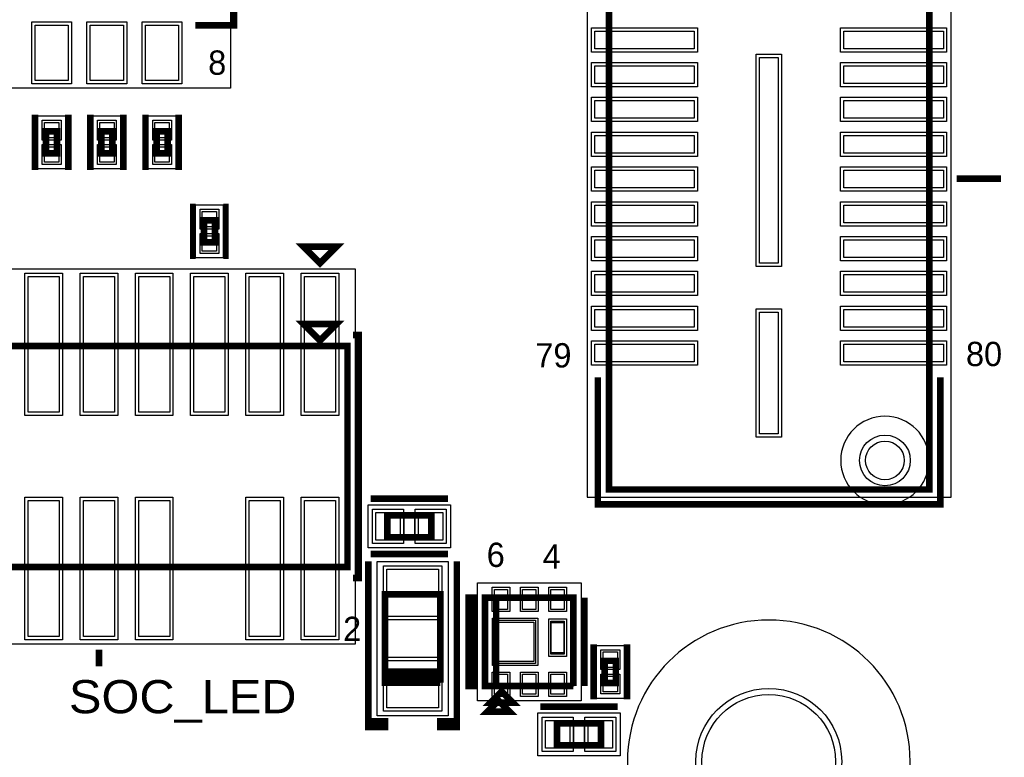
# Model space of a CAD drawing. Extents: x -10 to 137, y -32 to 198.
# Tile 46 of 83: x 100 to 122, y 92 to 109. Entities that reach past the tile are written whole.
import ezdxf

# ---------------------------------------------------------------- set-up
doc = ezdxf.new("R2010")
doc.units = 0
for name, color, linetype in [('BG_SILKSCREEN_TOP', 7, 'CONTINUOUS'), ('PG_ASSEMBLY_TOP', 120, 'CONTINUOUS'), ('PG_DFA_BOUND_TOP', 95, 'CONTINUOUS'), ('PG_PASTEMASK_TOP', 212, 'CONTINUOUS'), ('PG_PLACE_BOUND_TOP', 23, 'CONTINUOUS'), ('PG_SILKSCREEN_TOP', 7, 'CONTINUOUS'), ('PIN_PASTEMASK_TOP', 212, 'CONTINUOUS'), ('PIN_SOLDERMASK_TOP', 2, 'CONTINUOUS'), ('PIN_TOP', 3, 'CONTINUOUS'), ('RKO_ALL', 40, 'CONTINUOUS'), ('VKO_TOP', 243, 'CONTINUOUS')]:
    doc.layers.add(name, color=color, linetype=linetype)

msp = doc.modelspace()

# ---------------------------------------------------------------- linework, layer by layer
at = {"layer": 'PG_ASSEMBLY_TOP', "const_width": 0.1524}
for points in [[(113.162334, 139.48918), (113.162334, 98.01098), (120.528334, 98.01098), (120.528334, 139.48918), (113.162334, 139.48918)], [(100.221034, 106.248962), (100.221034, 105.740962), (100.475034, 105.740962), (100.475034, 106.248962), (100.221034, 106.248962)], [(101.491034, 106.248962), (101.491034, 105.740962), (101.745034, 105.740962), (101.745034, 106.248962), (101.491034, 106.248962)], [(102.761034, 106.248962), (102.761034, 105.740962), (103.015034, 105.740962), (103.015034, 106.248962), (102.761034, 106.248962)], [(104.104186, 103.692198), (104.104186, 104.200198), (103.850186, 104.200198), (103.850186, 103.692198), (104.104186, 103.692198)], [(106.517186, 101.43871), (106.898186, 101.81971), (106.136186, 101.81971), (106.517186, 101.43871)], [(107.152186, 101.31171), (94.452186, 101.31171), (94.452186, 96.23171), (107.152186, 96.23171), (107.152186, 101.31171)], [(109.083094, 97.42043), (108.067094, 97.42043), (108.067094, 96.91243), (109.083094, 96.91243), (109.083094, 97.42043)], [(109.285278, 93.56725), (109.285278, 95.59925), (108.015278, 95.59925), (108.015278, 93.69425)], [(112.348264, 93.49232), (112.348264, 95.52432), (110.316264, 95.52432), (110.316264, 93.49232), (110.570264, 93.49232), (110.570264, 95.52432)], [(110.570264, 95.52432), (110.570264, 93.49232), (112.348264, 93.49232)], [(113.0681, 94.071694), (113.0681, 93.563694), (113.3221, 93.563694), (113.3221, 94.071694), (113.0681, 94.071694)], [(108.015278, 93.69425), (108.015278, 93.82125), (109.285278, 93.82125), (109.285278, 93.69425), (108.015278, 93.69425), (108.015278, 93.56725), (109.285278, 93.56725)], [(110.697264, 93.36532), (110.443264, 93.11132), (110.951264, 93.11132), (110.697264, 93.36532)], [(112.98301, 92.634054), (111.96701, 92.634054), (111.96701, 92.126054), (112.98301, 92.126054), (112.98301, 92.634054)]]:
    msp.add_lwpolyline(points, dxfattribs=at)
at = {"layer": 'PG_DFA_BOUND_TOP'}
for points in [[(121.031, 139.66698), (112.659414, 139.66698), (112.659414, 97.83318), (121.031, 97.83318)], [(92.423234, 116.48567), (104.462834, 116.48567), (104.462834, 107.24007), (92.423234, 107.24007)], [(100.030534, 106.60507), (100.665534, 106.60507), (100.665534, 105.384854), (100.030534, 105.384854)], [(101.300534, 106.60507), (101.935534, 106.60507), (101.935534, 105.384854), (101.300534, 105.384854)], [(102.570534, 106.60507), (103.205534, 106.60507), (103.205534, 105.384854), (102.570534, 105.384854)], [(104.294686, 104.556306), (104.294686, 103.33609), (103.659686, 103.33609), (103.659686, 104.556306)], [(107.329986, 103.089202), (107.329986, 94.454218), (94.274386, 94.454218), (94.274386, 103.089202)], [(109.52226, 97.66173), (109.52226, 96.67113), (107.627928, 96.67113), (107.627928, 97.66173)], [(109.463078, 92.809314), (107.837478, 92.809314), (107.837478, 96.357186), (109.463078, 96.357186)], [(112.526064, 93.152214), (110.138464, 93.152214), (110.138464, 95.864426), (112.526064, 95.864426)], [(112.8776, 94.427802), (113.5126, 94.427802), (113.5126, 93.207586), (112.8776, 93.207586)], [(113.422176, 92.875354), (113.422176, 91.884754), (111.527844, 91.884754), (111.527844, 92.875354)]]:
    msp.add_lwpolyline(points, close=True, dxfattribs=at)
at = {"layer": 'PG_PASTEMASK_TOP'}
for points in [[(111.437166, 94.058232), (110.577376, 94.058232), (110.577376, 94.958408), (111.437166, 94.958408)], [(112.127284, 94.253304), (111.837216, 94.253304), (111.837216, 94.953328), (112.127284, 94.953328)]]:
    msp.add_lwpolyline(points, close=True, dxfattribs=at)
at = {"layer": 'PG_PLACE_BOUND_TOP'}
for points in [[(113.162334, 139.48918), (120.528334, 139.48918), (120.528334, 98.01098), (113.162334, 98.01098)], [(100.221034, 106.248962), (100.475034, 106.248962), (100.475034, 105.740962), (100.221034, 105.740962)], [(101.491034, 106.248962), (101.745034, 106.248962), (101.745034, 105.740962), (101.491034, 105.740962)], [(102.761034, 106.248962), (103.015034, 106.248962), (103.015034, 105.740962), (102.761034, 105.740962)], [(104.104186, 104.200198), (104.104186, 103.692198), (103.850186, 103.692198), (103.850186, 104.200198)], [(107.152186, 101.31171), (107.152186, 96.23171), (94.452186, 96.23171), (94.452186, 101.31171)], [(109.083094, 97.42043), (108.067094, 97.42043), (108.067094, 96.91243), (109.083094, 96.91243)], [(108.015278, 93.56725), (109.285278, 93.56725), (109.285278, 95.59925), (108.015278, 95.59925)], [(112.348264, 93.49232), (110.316264, 93.49232), (110.316264, 95.52432), (112.348264, 95.52432)], [(113.0681, 94.071694), (113.0681, 93.563694), (113.3221, 93.563694), (113.3221, 94.071694)], [(112.98301, 92.634054), (111.96701, 92.634054), (111.96701, 92.126054), (112.98301, 92.126054)]]:
    msp.add_lwpolyline(points, close=True, dxfattribs=at)
at = {"layer": 'PG_SILKSCREEN_TOP'}
for points, const_width in [([(103.650034, 115.03787), (104.539034, 115.03787), (104.539034, 108.68787), (103.650034, 108.68787)], 0.1524), ([(99.967034, 106.629962), (99.967034, 105.359962)], 0.1524), ([(100.729034, 106.629962), (100.729034, 105.359962)], 0.1524), ([(101.237034, 106.629962), (101.237034, 105.359962)], 0.1524), ([(101.999034, 106.629962), (101.999034, 105.359962)], 0.1524), ([(102.507034, 106.629962), (102.507034, 105.359962)], 0.1524), ([(103.269034, 106.629962), (103.269034, 105.359962)], 0.1524), ([(121.163334, 105.16108), (122.179334, 105.16108)], 0.1524), ([(103.596186, 103.311198), (103.596186, 104.581198)], 0.127), ([(104.358186, 103.311198), (104.358186, 104.581198)], 0.127), ([(106.517186, 103.21671), (106.898186, 103.59771), (106.136186, 103.59771), (106.517186, 103.21671)], 0.1524), ([(107.279186, 101.56571), (107.406186, 101.56571), (107.406186, 95.97771), (107.279186, 95.97771)], 0.1524), ([(112.908334, 100.58908), (112.908334, 97.66808), (120.782334, 97.66808), (120.782334, 100.58908)], 0.1524), ([(109.464094, 97.80143), (107.686094, 97.80143)], 0.1524), ([(109.464094, 96.53143), (107.686094, 96.53143)], 0.1524), ([(108.015278, 92.55125), (107.634278, 92.55125), (107.634278, 92.67825), (108.015278, 92.67825), (108.015278, 92.55125), (107.634278, 92.55125), (107.634278, 96.36125)], 0.1524), ([(109.285278, 92.55125), (109.666278, 92.55125), (109.666278, 92.67825), (109.285278, 92.67825), (109.285278, 92.55125), (109.666278, 92.55125), (109.666278, 96.36125)], 0.1524), ([(110.062264, 93.49232), (109.935264, 93.49232), (109.935264, 95.52432), (110.062264, 95.52432), (110.062264, 93.49232)], 0.1524), ([(112.602264, 93.49232), (112.602264, 95.52432)], 0.1524), ([(112.8141, 94.452694), (112.8141, 93.182694)], 0.1524), ([(113.5761, 94.452694), (113.5761, 93.182694)], 0.1524), ([(101.437186, 94.32671), (101.437186, 93.94571)], 0.1524), ([(110.626144, 93.155008), (110.372144, 92.901008), (110.880144, 92.901008), (110.626144, 93.155008)], 0.1524), ([(113.36401, 93.015054), (111.58601, 93.015054)], 0.1524)]:
    msp.add_lwpolyline(points, dxfattribs=dict(at, const_width=const_width))
at = {"layer": 'PIN_PASTEMASK_TOP'}
for points in [[(99.967034, 107.41787), (99.967034, 108.68787), (100.729034, 108.68787), (100.729034, 107.41787)], [(101.237034, 107.41787), (101.237034, 108.68787), (101.999034, 108.68787), (101.999034, 107.41787)], [(102.507034, 107.41787), (102.507034, 108.68787), (103.269034, 108.68787), (103.269034, 107.41787)], [(112.837214, 108.55325), (115.123214, 108.55325), (115.123214, 108.14685), (112.837214, 108.14685)], [(118.567454, 108.55325), (120.853454, 108.55325), (120.853454, 108.14685), (118.567454, 108.14685)], [(116.624354, 103.21798), (116.624354, 107.94238), (117.056154, 107.94238), (117.056154, 103.21798)], [(112.837214, 107.753404), (115.123214, 107.753404), (115.123214, 107.347004), (112.837214, 107.347004)], [(118.567454, 107.753404), (120.853454, 107.753404), (120.853454, 107.347004), (118.567454, 107.347004)], [(112.837214, 106.953304), (115.123214, 106.953304), (115.123214, 106.546904), (112.837214, 106.546904)], [(118.567454, 106.953304), (120.853454, 106.953304), (120.853454, 106.546904), (118.567454, 106.546904)], [(100.182934, 106.45267), (100.513134, 106.45267), (100.513134, 106.09707), (100.182934, 106.09707)], [(101.452934, 106.45267), (101.783134, 106.45267), (101.783134, 106.09707), (101.452934, 106.09707)], [(102.722934, 106.45267), (103.053134, 106.45267), (103.053134, 106.09707), (102.722934, 106.09707)], [(112.837214, 106.153204), (115.123214, 106.153204), (115.123214, 105.746804), (112.837214, 105.746804)], [(118.567454, 106.153204), (120.853454, 106.153204), (120.853454, 105.746804), (118.567454, 105.746804)], [(100.182934, 105.892854), (100.513134, 105.892854), (100.513134, 105.537254), (100.182934, 105.537254)], [(101.452934, 105.892854), (101.783134, 105.892854), (101.783134, 105.537254), (101.452934, 105.537254)], [(102.722934, 105.892854), (103.053134, 105.892854), (103.053134, 105.537254), (102.722934, 105.537254)], [(112.837214, 105.353358), (115.123214, 105.353358), (115.123214, 104.946958), (112.837214, 104.946958)], [(118.567454, 105.353358), (120.853454, 105.353358), (120.853454, 104.946958), (118.567454, 104.946958)], [(104.142286, 104.048306), (103.812086, 104.048306), (103.812086, 104.403906), (104.142286, 104.403906)], [(112.837214, 104.553258), (115.123214, 104.553258), (115.123214, 104.146858), (112.837214, 104.146858)], [(118.567454, 104.553258), (120.853454, 104.553258), (120.853454, 104.146858), (118.567454, 104.146858)], [(104.142286, 103.48849), (103.812086, 103.48849), (103.812086, 103.84409), (104.142286, 103.84409)], [(112.837214, 103.753412), (115.123214, 103.753412), (115.123214, 103.347012), (112.837214, 103.347012)], [(118.567454, 103.753412), (120.853454, 103.753412), (120.853454, 103.347012), (118.567454, 103.347012)], [(100.522786, 102.911402), (100.522786, 99.787202), (99.811586, 99.787202), (99.811586, 102.911402)], [(101.792786, 102.911402), (101.792786, 99.787202), (101.081586, 99.787202), (101.081586, 102.911402)], [(103.062786, 102.911402), (103.062786, 99.787202), (102.351586, 99.787202), (102.351586, 102.911402)], [(104.332786, 102.911402), (104.332786, 99.787202), (103.621586, 99.787202), (103.621586, 102.911402)], [(105.602786, 102.911402), (105.602786, 99.787202), (104.891586, 99.787202), (104.891586, 102.911402)], [(106.872786, 102.911402), (106.872786, 99.787202), (106.161586, 99.787202), (106.161586, 102.911402)], [(112.837214, 102.953312), (115.123214, 102.953312), (115.123214, 102.546912), (112.837214, 102.546912)], [(118.567454, 102.953312), (120.853454, 102.953312), (120.853454, 102.546912), (118.567454, 102.546912)], [(112.837214, 102.153212), (115.123214, 102.153212), (115.123214, 101.746812), (112.837214, 101.746812)], [(118.567454, 102.153212), (120.853454, 102.153212), (120.853454, 101.746812), (118.567454, 101.746812)], [(116.624354, 99.293172), (116.624354, 102.087172), (117.056154, 102.087172), (117.056154, 99.293172)], [(112.837214, 101.353366), (115.123214, 101.353366), (115.123214, 100.946966), (112.837214, 100.946966)], [(118.567454, 101.353366), (120.853454, 101.353366), (120.853454, 100.946966), (118.567454, 100.946966)], [(100.522786, 97.756218), (100.522786, 94.632018), (99.811586, 94.632018), (99.811586, 97.756218)], [(101.792786, 97.756218), (101.792786, 94.632018), (101.081586, 94.632018), (101.081586, 97.756218)], [(103.062786, 97.756218), (103.062786, 94.632018), (102.351586, 94.632018), (102.351586, 97.756218)], [(105.602786, 97.756218), (105.602786, 94.632018), (104.891586, 94.632018), (104.891586, 97.756218)], [(106.872786, 97.756218), (106.872786, 94.632018), (106.161586, 94.632018), (106.161586, 97.756218)], [(108.364528, 97.48393), (108.364528, 96.84893), (107.805728, 96.84893), (107.805728, 97.48393)], [(109.34446, 97.48393), (109.34446, 96.84893), (108.78566, 96.84893), (108.78566, 97.48393)], [(109.247178, 96.179386), (109.247178, 95.087186), (108.053378, 95.087186), (108.053378, 96.179386)], [(110.834678, 95.254826), (110.529878, 95.254826), (110.529878, 95.712026), (110.834678, 95.712026)], [(111.484664, 95.254826), (111.179864, 95.254826), (111.179864, 95.712026), (111.484664, 95.712026)], [(112.13465, 95.254826), (111.82985, 95.254826), (111.82985, 95.712026), (112.13465, 95.712026)], [(113.03, 94.275402), (113.3602, 94.275402), (113.3602, 93.919802), (113.03, 93.919802)], [(109.247178, 94.079314), (109.247178, 92.987114), (108.053378, 92.987114), (108.053378, 94.079314)], [(110.834678, 93.304614), (110.529878, 93.304614), (110.529878, 93.761814), (110.834678, 93.761814)], [(111.484664, 93.304614), (111.179864, 93.304614), (111.179864, 93.761814), (111.484664, 93.761814)], [(112.13465, 93.304614), (111.82985, 93.304614), (111.82985, 93.761814), (112.13465, 93.761814)], [(113.03, 93.715586), (113.3602, 93.715586), (113.3602, 93.359986), (113.03, 93.359986)], [(112.264444, 92.697554), (112.264444, 92.062554), (111.705644, 92.062554), (111.705644, 92.697554)], [(113.244376, 92.697554), (113.244376, 92.062554), (112.685576, 92.062554), (112.685576, 92.697554)]]:
    msp.add_lwpolyline(points, close=True, dxfattribs=at)
at = {"layer": 'PIN_SOLDERMASK_TOP'}
for points in [[(99.890834, 107.34167), (99.890834, 108.76407), (100.805234, 108.76407), (100.805234, 107.34167)], [(101.160834, 107.34167), (101.160834, 108.76407), (102.075234, 108.76407), (102.075234, 107.34167)], [(102.430834, 107.34167), (102.430834, 108.76407), (103.345234, 108.76407), (103.345234, 107.34167)], [(112.761014, 108.62945), (115.199414, 108.62945), (115.199414, 108.07065), (112.761014, 108.07065)], [(118.491254, 108.62945), (120.929654, 108.62945), (120.929654, 108.07065), (118.491254, 108.07065)], [(116.548154, 103.14178), (116.548154, 108.01858), (117.132354, 108.01858), (117.132354, 103.14178)], [(112.761014, 107.829604), (115.199414, 107.829604), (115.199414, 107.270804), (112.761014, 107.270804)], [(118.491254, 107.829604), (120.929654, 107.829604), (120.929654, 107.270804), (118.491254, 107.270804)], [(112.761014, 107.029504), (115.199414, 107.029504), (115.199414, 106.470704), (112.761014, 106.470704)], [(118.491254, 107.029504), (120.929654, 107.029504), (120.929654, 106.470704), (118.491254, 106.470704)], [(100.132134, 106.50347), (100.563934, 106.50347), (100.563934, 106.04627), (100.132134, 106.04627)], [(101.402134, 106.50347), (101.833934, 106.50347), (101.833934, 106.04627), (101.402134, 106.04627)], [(102.672134, 106.50347), (103.103934, 106.50347), (103.103934, 106.04627), (102.672134, 106.04627)], [(112.761014, 106.229404), (115.199414, 106.229404), (115.199414, 105.670604), (112.761014, 105.670604)], [(118.491254, 106.229404), (120.929654, 106.229404), (120.929654, 105.670604), (118.491254, 105.670604)], [(100.132134, 105.943654), (100.563934, 105.943654), (100.563934, 105.486454), (100.132134, 105.486454)], [(101.402134, 105.943654), (101.833934, 105.943654), (101.833934, 105.486454), (101.402134, 105.486454)], [(102.672134, 105.943654), (103.103934, 105.943654), (103.103934, 105.486454), (102.672134, 105.486454)], [(112.761014, 105.429558), (115.199414, 105.429558), (115.199414, 104.870758), (112.761014, 104.870758)], [(118.491254, 105.429558), (120.929654, 105.429558), (120.929654, 104.870758), (118.491254, 104.870758)], [(112.761014, 104.629458), (115.199414, 104.629458), (115.199414, 104.070658), (112.761014, 104.070658)], [(118.491254, 104.629458), (120.929654, 104.629458), (120.929654, 104.070658), (118.491254, 104.070658)], [(104.193086, 103.997506), (103.761286, 103.997506), (103.761286, 104.454706), (104.193086, 104.454706)], [(104.193086, 103.43769), (103.761286, 103.43769), (103.761286, 103.89489), (104.193086, 103.89489)], [(112.761014, 103.829612), (115.199414, 103.829612), (115.199414, 103.270812), (112.761014, 103.270812)], [(118.491254, 103.829612), (120.929654, 103.829612), (120.929654, 103.270812), (118.491254, 103.270812)], [(112.761014, 103.029512), (115.199414, 103.029512), (115.199414, 102.470712), (112.761014, 102.470712)], [(118.491254, 103.029512), (120.929654, 103.029512), (120.929654, 102.470712), (118.491254, 102.470712)], [(100.598986, 102.987602), (100.598986, 99.711002), (99.735386, 99.711002), (99.735386, 102.987602)], [(101.868986, 102.987602), (101.868986, 99.711002), (101.005386, 99.711002), (101.005386, 102.987602)], [(103.138986, 102.987602), (103.138986, 99.711002), (102.275386, 99.711002), (102.275386, 102.987602)], [(104.408986, 102.987602), (104.408986, 99.711002), (103.545386, 99.711002), (103.545386, 102.987602)], [(105.678986, 102.987602), (105.678986, 99.711002), (104.815386, 99.711002), (104.815386, 102.987602)], [(106.948986, 102.987602), (106.948986, 99.711002), (106.085386, 99.711002), (106.085386, 102.987602)], [(112.761014, 102.229412), (115.199414, 102.229412), (115.199414, 101.670612), (112.761014, 101.670612)], [(116.548154, 99.216972), (116.548154, 102.163372), (117.132354, 102.163372), (117.132354, 99.216972)], [(118.491254, 102.229412), (120.929654, 102.229412), (120.929654, 101.670612), (118.491254, 101.670612)], [(112.761014, 101.429566), (115.199414, 101.429566), (115.199414, 100.870766), (112.761014, 100.870766)], [(118.491254, 101.429566), (120.929654, 101.429566), (120.929654, 100.870766), (118.491254, 100.870766)], [(100.598986, 97.832418), (100.598986, 94.555818), (99.735386, 94.555818), (99.735386, 97.832418)], [(101.868986, 97.832418), (101.868986, 94.555818), (101.005386, 94.555818), (101.005386, 97.832418)], [(103.138986, 97.832418), (103.138986, 94.555818), (102.275386, 94.555818), (102.275386, 97.832418)], [(105.678986, 97.832418), (105.678986, 94.555818), (104.815386, 94.555818), (104.815386, 97.832418)], [(106.948986, 97.832418), (106.948986, 94.555818), (106.085386, 94.555818), (106.085386, 97.832418)], [(108.440728, 97.56013), (108.440728, 96.77273), (107.729528, 96.77273), (107.729528, 97.56013)], [(109.42066, 97.56013), (109.42066, 96.77273), (108.70946, 96.77273), (108.70946, 97.56013)], [(109.323378, 96.255586), (109.323378, 95.010986), (107.977178, 95.010986), (107.977178, 96.255586)], [(110.885478, 95.204026), (110.479078, 95.204026), (110.479078, 95.762826), (110.885478, 95.762826)], [(111.535464, 95.204026), (111.129064, 95.204026), (111.129064, 95.762826), (111.535464, 95.762826)], [(112.18545, 95.204026), (111.77905, 95.204026), (111.77905, 95.762826), (112.18545, 95.762826)], [(111.527844, 93.96222), (110.486444, 93.96222), (110.486444, 95.05442), (111.527844, 95.05442)], [(112.18545, 94.171516), (111.77905, 94.171516), (111.77905, 95.035116), (112.18545, 95.035116)], [(112.9792, 94.326202), (113.411, 94.326202), (113.411, 93.869002), (112.9792, 93.869002)], [(109.323378, 94.155514), (109.323378, 92.910914), (107.977178, 92.910914), (107.977178, 94.155514)], [(110.885478, 93.253814), (110.479078, 93.253814), (110.479078, 93.812614), (110.885478, 93.812614)], [(111.535464, 93.253814), (111.129064, 93.253814), (111.129064, 93.812614), (111.535464, 93.812614)], [(112.18545, 93.253814), (111.77905, 93.253814), (111.77905, 93.812614), (112.18545, 93.812614)], [(112.9792, 93.766386), (113.411, 93.766386), (113.411, 93.309186), (112.9792, 93.309186)], [(112.340644, 92.773754), (112.340644, 91.986354), (111.629444, 91.986354), (111.629444, 92.773754)], [(113.320576, 92.773754), (113.320576, 91.986354), (112.609376, 91.986354), (112.609376, 92.773754)]]:
    msp.add_lwpolyline(points, close=True, dxfattribs=at)
for centre, radius in [((119.510302, 98.680016), 0.5842), ((116.84, 91.760294), 1.6764)]:
    msp.add_circle(centre, radius, dxfattribs=at)
at = {"layer": 'PIN_TOP'}
for points in [[(99.967034, 107.41787), (99.967034, 108.68787), (100.729034, 108.68787), (100.729034, 107.41787)], [(101.237034, 107.41787), (101.237034, 108.68787), (101.999034, 108.68787), (101.999034, 107.41787)], [(102.507034, 107.41787), (102.507034, 108.68787), (103.269034, 108.68787), (103.269034, 107.41787)], [(112.837214, 108.55325), (115.123214, 108.55325), (115.123214, 108.14685), (112.837214, 108.14685)], [(118.567454, 108.55325), (120.853454, 108.55325), (120.853454, 108.14685), (118.567454, 108.14685)], [(116.624354, 103.21798), (116.624354, 107.94238), (117.056154, 107.94238), (117.056154, 103.21798)], [(112.837214, 107.753404), (115.123214, 107.753404), (115.123214, 107.347004), (112.837214, 107.347004)], [(118.567454, 107.753404), (120.853454, 107.753404), (120.853454, 107.347004), (118.567454, 107.347004)], [(112.837214, 106.953304), (115.123214, 106.953304), (115.123214, 106.546904), (112.837214, 106.546904)], [(118.567454, 106.953304), (120.853454, 106.953304), (120.853454, 106.546904), (118.567454, 106.546904)], [(100.182934, 106.45267), (100.513134, 106.45267), (100.513134, 106.09707), (100.182934, 106.09707)], [(101.452934, 106.45267), (101.783134, 106.45267), (101.783134, 106.09707), (101.452934, 106.09707)], [(102.722934, 106.45267), (103.053134, 106.45267), (103.053134, 106.09707), (102.722934, 106.09707)], [(112.837214, 106.153204), (115.123214, 106.153204), (115.123214, 105.746804), (112.837214, 105.746804)], [(118.567454, 106.153204), (120.853454, 106.153204), (120.853454, 105.746804), (118.567454, 105.746804)], [(100.182934, 105.892854), (100.513134, 105.892854), (100.513134, 105.537254), (100.182934, 105.537254)], [(101.452934, 105.892854), (101.783134, 105.892854), (101.783134, 105.537254), (101.452934, 105.537254)], [(102.722934, 105.892854), (103.053134, 105.892854), (103.053134, 105.537254), (102.722934, 105.537254)], [(112.837214, 105.353358), (115.123214, 105.353358), (115.123214, 104.946958), (112.837214, 104.946958)], [(118.567454, 105.353358), (120.853454, 105.353358), (120.853454, 104.946958), (118.567454, 104.946958)], [(104.142286, 104.048306), (103.812086, 104.048306), (103.812086, 104.403906), (104.142286, 104.403906)], [(112.837214, 104.553258), (115.123214, 104.553258), (115.123214, 104.146858), (112.837214, 104.146858)], [(118.567454, 104.553258), (120.853454, 104.553258), (120.853454, 104.146858), (118.567454, 104.146858)], [(104.142286, 103.48849), (103.812086, 103.48849), (103.812086, 103.84409), (104.142286, 103.84409)], [(112.837214, 103.753412), (115.123214, 103.753412), (115.123214, 103.347012), (112.837214, 103.347012)], [(118.567454, 103.753412), (120.853454, 103.753412), (120.853454, 103.347012), (118.567454, 103.347012)], [(100.522786, 102.911402), (100.522786, 99.787202), (99.811586, 99.787202), (99.811586, 102.911402)], [(101.792786, 102.911402), (101.792786, 99.787202), (101.081586, 99.787202), (101.081586, 102.911402)], [(103.062786, 102.911402), (103.062786, 99.787202), (102.351586, 99.787202), (102.351586, 102.911402)], [(104.332786, 102.911402), (104.332786, 99.787202), (103.621586, 99.787202), (103.621586, 102.911402)], [(105.602786, 102.911402), (105.602786, 99.787202), (104.891586, 99.787202), (104.891586, 102.911402)], [(106.872786, 102.911402), (106.872786, 99.787202), (106.161586, 99.787202), (106.161586, 102.911402)], [(112.837214, 102.953312), (115.123214, 102.953312), (115.123214, 102.546912), (112.837214, 102.546912)], [(118.567454, 102.953312), (120.853454, 102.953312), (120.853454, 102.546912), (118.567454, 102.546912)], [(112.837214, 102.153212), (115.123214, 102.153212), (115.123214, 101.746812), (112.837214, 101.746812)], [(118.567454, 102.153212), (120.853454, 102.153212), (120.853454, 101.746812), (118.567454, 101.746812)], [(116.624354, 99.293172), (116.624354, 102.087172), (117.056154, 102.087172), (117.056154, 99.293172)], [(112.837214, 101.353366), (115.123214, 101.353366), (115.123214, 100.946966), (112.837214, 100.946966)], [(118.567454, 101.353366), (120.853454, 101.353366), (120.853454, 100.946966), (118.567454, 100.946966)], [(100.522786, 97.756218), (100.522786, 94.632018), (99.811586, 94.632018), (99.811586, 97.756218)], [(101.792786, 97.756218), (101.792786, 94.632018), (101.081586, 94.632018), (101.081586, 97.756218)], [(103.062786, 97.756218), (103.062786, 94.632018), (102.351586, 94.632018), (102.351586, 97.756218)], [(105.602786, 97.756218), (105.602786, 94.632018), (104.891586, 94.632018), (104.891586, 97.756218)], [(106.872786, 97.756218), (106.872786, 94.632018), (106.161586, 94.632018), (106.161586, 97.756218)], [(108.364528, 97.48393), (108.364528, 96.84893), (107.805728, 96.84893), (107.805728, 97.48393)], [(109.34446, 97.48393), (109.34446, 96.84893), (108.78566, 96.84893), (108.78566, 97.48393)], [(109.247178, 96.179386), (109.247178, 95.087186), (108.053378, 95.087186), (108.053378, 96.179386)], [(110.834678, 95.254826), (110.529878, 95.254826), (110.529878, 95.712026), (110.834678, 95.712026)], [(111.484664, 95.254826), (111.179864, 95.254826), (111.179864, 95.712026), (111.484664, 95.712026)], [(112.13465, 95.254826), (111.82985, 95.254826), (111.82985, 95.712026), (112.13465, 95.712026)], [(111.477044, 94.01302), (110.537244, 94.01302), (110.537244, 95.00362), (111.477044, 95.00362)], [(112.13465, 94.222316), (111.82985, 94.222316), (111.82985, 94.984316), (112.13465, 94.984316)], [(113.03, 94.275402), (113.3602, 94.275402), (113.3602, 93.919802), (113.03, 93.919802)], [(109.247178, 94.079314), (109.247178, 92.987114), (108.053378, 92.987114), (108.053378, 94.079314)], [(110.834678, 93.304614), (110.529878, 93.304614), (110.529878, 93.761814), (110.834678, 93.761814)], [(111.484664, 93.304614), (111.179864, 93.304614), (111.179864, 93.761814), (111.484664, 93.761814)], [(112.13465, 93.304614), (111.82985, 93.304614), (111.82985, 93.761814), (112.13465, 93.761814)], [(113.03, 93.715586), (113.3602, 93.715586), (113.3602, 93.359986), (113.03, 93.359986)], [(112.264444, 92.697554), (112.264444, 92.062554), (111.705644, 92.062554), (111.705644, 92.697554)], [(113.244376, 92.697554), (113.244376, 92.062554), (112.685576, 92.062554), (112.685576, 92.697554)]]:
    msp.add_lwpolyline(points, close=True, dxfattribs=at)
for centre, radius in [((119.510302, 98.680016), 0.4445), ((116.84, 91.760294), 1.5367)]:
    msp.add_circle(centre, radius, dxfattribs=at)
at = {"layer": 'RKO_ALL'}
for points in [[(120.526048, 98.680016, 1), (118.494607, 98.68024, 1)], [(120.08993, 91.760294, 1), (113.59007, 91.760294, 1)]]:
    msp.add_lwpolyline(points, format="xyb", close=True, dxfattribs=at)
at = {"layer": 'VKO_TOP'}
for points in [[(108.702094, 96.91243), (108.702094, 97.42043), (108.448094, 97.42043), (108.448094, 96.91243)], [(112.60201, 92.126054), (112.60201, 92.634054), (112.34801, 92.634054), (112.34801, 92.126054)]]:
    msp.add_lwpolyline(points, close=True, dxfattribs=at)

# ---------------------------------------------------------------- texts
at = {"layer": 'BG_SILKSCREEN_TOP', "width": 1.1}
msp.add_text('SOC_LED', height=0.762, dxfattribs=at).set_placement((100.74656, 92.86621))
at = {"layer": 'PG_SILKSCREEN_TOP'}
for s, p in [('8', (103.94823, 107.548426)), ('79', (111.471202, 100.817426)), ('80', (121.374408, 100.848414)), ('6', (110.353094, 96.230186)), ('4', (111.639858, 96.191324)), ('2', (107.05084, 94.5261))]:
    msp.add_text(s, height=0.5588, dxfattribs=at).set_placement(p)

doc.saveas('drawing.dxf')
